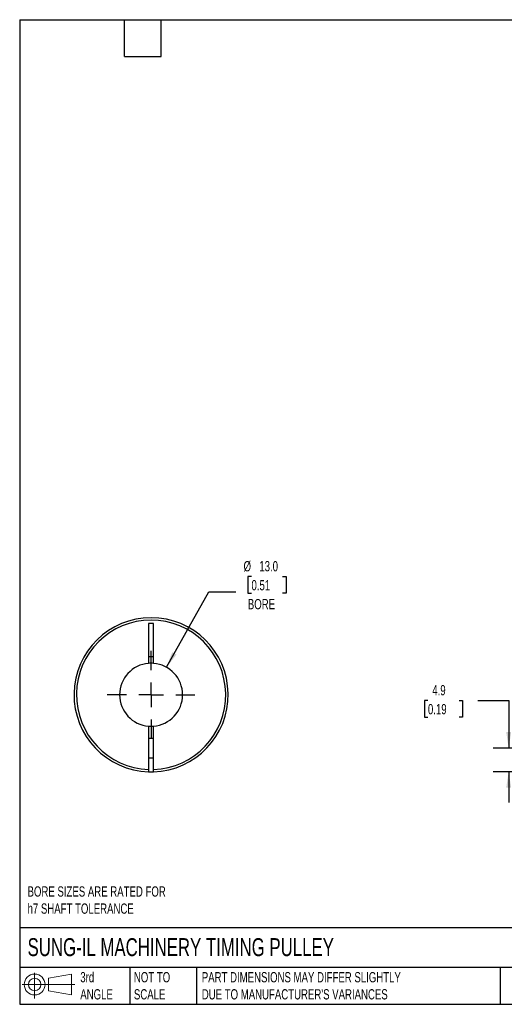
# Model space of a CAD drawing. Header units: millimetres. Extents: x 6 to 273, y 6 to 210.
# Tile 1 of 3: x 6 to 106, y 6 to 210. Entities that reach past the tile are written whole.
import ezdxf

# ---------------------------------------------------------------- set-up
doc = ezdxf.new("R2010")
doc.units = ezdxf.units.MM
doc.linetypes.add('SLD-Center', pattern=[19.05, 15.24, -1.27, 1.27, -1.27])
doc.linetypes.add('SLD-Solid', pattern=[0])
doc.layers.add('CENTER', color=40, linetype='SLD-Center')
doc.layers.add('SLD-DEFPOINTS', color=7, linetype='Continuous')
doc.layers.add('DIMENSIONS', color=140, linetype='SLD-Solid', lineweight=25)
doc.layers.add('TEXT', color=140, linetype='SLD-Solid', lineweight=25)
doc.styles.add('SLDTEXTSTYLE0', font='TXT', dxfattribs={"width": 0.7})
doc.dimstyles.new('SLDDIMSTYLE0', dxfattribs={"dimtxt": 2.158008, "dimasz": 3.302, "dimexe": 0, "dimexo": 0.0625, "dimgap": 0.539502, "dimtad": 0, "dimtih": 1, "dimtoh": 1, "dimdec": 1, "dimrnd": 1e-09, "dimzin": 12, "dimdsep": 46, "dimtxsty": 'SLDTEXTSTYLE0', "dimsah": 1, "dimcen": 0.09, "dimadec": 0, "dimazin": 3, "dimtfac": 1, "dimtdec": 1, "dimtmove": 0, "dimatfit": 0, "dimfxl": 0, "dimfrac": 2, "dimtolj": 1, "dimtzin": 12, "dimarcsym": 0})
doc.dimstyles.new('SLDDIMSTYLE3', dxfattribs={"dimtxt": 2.158008, "dimasz": 3.302, "dimexe": 0, "dimexo": 0.0625, "dimgap": 0.539502, "dimtad": 0, "dimtih": 1, "dimtoh": 1, "dimdec": 1, "dimrnd": 1e-09, "dimzin": 4, "dimdsep": 46, "dimtxsty": 'SLDTEXTSTYLE0', "dimsah": 1, "dimcen": 0, "dimadec": 0, "dimazin": 1, "dimtfac": 1, "dimtdec": 1, "dimtofl": 0, "dimtmove": 0, "dimatfit": 3, "dimfxl": 0, "dimfrac": 2, "dimtolj": 1, "dimtzin": 12, "dimarcsym": 0})

# ---------------------------------------------------------------- blocks, each defined once
blk = doc.blocks.new('Block11')
at = {"color": 7, "linetype": 'SLD-Solid', "lineweight": 18}
for p, q in [((2.59, 5.31), (2.59, 0)), ((5.48, 4.17), (10.18, 5.03)), ((5.48, 1.6), (5.48, 4.17)), ((10.18, 5.03), (10.18, 0.73)), ((0, 2.88), (10.87, 2.88)), ((5.48, 1.6), (10.18, 0.73))]:
    blk.add_line(p, q, dxfattribs=at)
for radius in [2.15, 1.29]:
    blk.add_circle((2.59, 2.88), radius, dxfattribs=at)
blk = doc.blocks.new('Block12')
at = {"layer": 'SLD-DEFPOINTS'}
blk.add_blockref('Block11', (0, 0), dxfattribs=at)
blk = doc.blocks.new('_D_1')
at = {"layer": 'DIMENSIONS'}
for p, q in [((90.56, 69.02), (89.84, 69.02)), ((89.84, 69.02), (89.84, 65.59)), ((96.98, 69.02), (97.7, 69.02)), ((97.7, 69.02), (97.7, 65.59)), ((100.87, 69.02), (107.22, 69.02)), ((107.22, 69.02), (107.22, 59.23)), ((89.84, 65.59), (90.56, 65.59)), ((97.7, 65.59), (96.98, 65.59)), ((113.58, 59.23), (104.04, 59.23)), ((115.67, 54.34), (104.04, 54.34)), ((107.22, 54.34), (107.22, 47.99))]:
    blk.add_line(p, q, dxfattribs=at)
for points in [[(107.22, 59.23), (107.73, 62.53), (106.71, 62.53)], [(107.22, 54.34), (106.71, 51.03), (107.73, 51.03)]]:
    blk.add_solid(points, dxfattribs=at)
at = {"layer": 'DIMENSIONS', "char_height": 2.117, "attachment_point": 1, "style": 'SLDTEXTSTYLE0'}
for s, insert in [('4.9', (91.46, 72.23)), ('0.19', (90.56, 68.32))]:
    blk.add_mtext(s, dxfattribs=dict(at, insert=insert))
blk = doc.blocks.new('_D_9')
at = {"layer": 'DIMENSIONS'}
for p, q in [((54.16, 94.61), (53.43, 94.61)), ((53.43, 94.61), (53.43, 91.18)), ((60.57, 94.61), (61.29, 94.61)), ((61.29, 94.61), (61.29, 91.18)), ((36.63, 75.9), (45.38, 91.47)), ((45.38, 91.47), (50.94, 91.47)), ((53.43, 91.18), (54.16, 91.18)), ((61.29, 91.18), (60.57, 91.18))]:
    blk.add_line(p, q, dxfattribs=at)
blk.add_solid([(36.63, 75.9), (38.69, 78.53), (37.81, 79.02)], dxfattribs=at)
at = {"layer": 'DIMENSIONS', "char_height": 2.117, "attachment_point": 1, "style": 'SLDTEXTSTYLE0'}
for s, insert in [('%%c', (52.53, 97.82)), ('13.0', (55.78, 97.82)), ('0.51', (54.16, 93.9)), ('BORE', (53.41, 89.99))]:
    blk.add_mtext(s, dxfattribs=dict(at, insert=insert))
blk = doc.blocks.new('SW_CENTERMARKSYMBOL_3')
at = {"layer": 'CENTER', "color": 0}
for p, q in [((0, 5.08), (0, 9.04)), ((0, 0), (0, 2.54)), ((-5.08, 0), (-9.04, 0)), ((0, 0), (-2.54, 0)), ((0, 0), (0, -2.54)), ((0, 0), (2.54, 0)), ((5.08, 0), (9.04, 0)), ((0, -5.08), (0, -9.04))]:
    blk.add_line(p, q, dxfattribs=at)

msp = doc.modelspace()

# ---------------------------------------------------------------- linework, layer by layer
for p, q in [((33.95, 84.93), (32.95, 84.93)), ((32.95, 84.93), (32.95, 76.71)), ((33.95, 76.71), (33.95, 84.93)), ((32.95, 78.13), (33.95, 78.13)), ((32.95, 63.75), (32.95, 54.84)), ((33.95, 54.84), (33.95, 63.75)), ((33.95, 61.23), (32.95, 61.23)), ((32.95, 57.23), (33.95, 57.23))]:
    msp.add_line(p, q)
at = {"flags": 128}
msp.add_lwpolyline([(32.95, 54.34), (33.45, 54.33), (33.95, 54.34)], dxfattribs=at)
for radius, start, end in [(15.9, 271.8021, 268.1979), (15.4, 271.8606, 268.1394), (6.5, 94.4117, 265.5883), (6.5, 85.5883, 94.4117), (6.5, 274.4117, 85.5883), (6.5, 265.5883, 274.4117)]:
    msp.add_arc((33.45, 70.23), radius, start, end)
for points in [[(32.95, 54.84), (32.95, 54.7), (32.95, 54.58), (32.95, 54.39), (32.95, 54.34), (32.95, 54.34)], [(33.95, 54.34), (33.95, 54.34), (33.95, 54.39), (33.95, 54.58), (33.95, 54.7), (33.95, 54.84)]]:
    msp.add_open_spline(points, degree=3, knots=[0, 0, 0, 0, 0.5, 0.5, 1, 1, 1, 1])
at = {"layer": 'TEXT'}
for p, q in [((6.35, 209.55), (273.05, 209.55)), ((6.35, 209.55), (6.35, 6.35)), ((27.94, 201.93), (27.94, 209.55)), ((35.56, 201.93), (35.56, 209.55)), ((27.94, 201.93), (35.56, 201.93)), ((273.05, 22.13), (6.35, 22.13)), ((273.05, 13.97), (6.35, 13.97)), ((29.04, 13.97), (29.04, 6.35)), ((42.84, 13.97), (42.84, 6.35)), ((105.48, 13.97), (105.48, 6.35)), ((6.35, 6.35), (273.05, 6.35))]:
    msp.add_line(p, q, dxfattribs=at)

# ---------------------------------------------------------------- block references
at = {"layer": 'CENTER'}
msp.add_blockref('SW_CENTERMARKSYMBOL_3', (33.45, 70.23), dxfattribs=at)
at = {"layer": 'SLD-DEFPOINTS'}
msp.add_blockref('Block12', (6.84, 7.55), dxfattribs=at)

# ---------------------------------------------------------------- texts
at = {"layer": 'TEXT', "attachment_point": 1, "style": 'SLDTEXTSTYLE0'}
for s, insert, char_height in [('BORE SIZES ARE RATED FOR^Jh7 SHAFT TOLERANCE', (7.97, 30.69), 2.1167), ('SUNG-IL MACHINERY TIMING PULLEY', (7.97, 20), 3.7042), ('3rd^JANGLE', (18.85, 13), 2.117), ('NOT TO^JSCALE', (29.91, 13), 2.1167), ("PART DIMENSIONS MAY DIFFER SLIGHTLY ^JDUE TO MANUFACTURER'S VARIANCES", (43.91, 13), 2.1167)]:
    msp.add_mtext(s, dxfattribs=dict(at, insert=insert, char_height=char_height))

# ---------------------------------------------------------------- dimensions: what is measured, and where the dimension line sits
at = {"layer": 'DIMENSIONS'}
dim = msp.add_diameter_dim_2p(p1=(30.26, 64.56), p2=(36.63, 75.9), text='<>\\PBORE', dimstyle='SLDDIMSTYLE3', dxfattribs=at)
dim.commit()
dim.dimension.update_dxf_attribs({"geometry": '_D_9', "text_midpoint": (57.36, 92.59), "dimtype": 163})
dim = msp.add_linear_dim(base=(107.22, 59.23), p1=(116.94, 54.34), p2=(114.85, 59.23), angle=90, dimstyle='SLDDIMSTYLE0', dxfattribs=at)
dim.commit()
dim.dimension.update_dxf_attribs({"geometry": '_D_1', "text_midpoint": (107.22, 69.02), "dimtype": 160})

doc.saveas('drawing.dxf')
